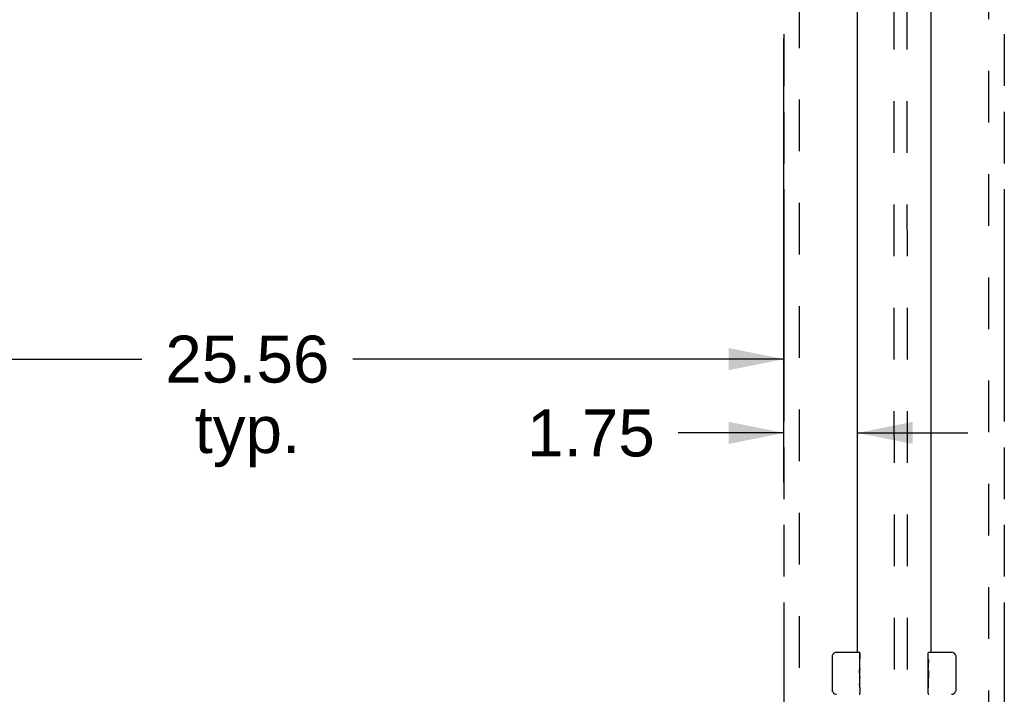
# Model space of a CAD drawing. Header units: inches. Extents: x 0 to 224, y 0 to 145.
# Tile 33 of 63: x 89 to 112, y 61 to 77. Entities that reach past the tile are written whole.
import ezdxf

# ---------------------------------------------------------------- set-up
doc = ezdxf.new("R2010")
doc.units = ezdxf.units.IN
doc.header["$LTSCALE"] = 12.302632
doc.header["$MEASUREMENT"] = 0
doc.linetypes.add('HIDDEN', pattern=[0.2, 0.1, -0.1])
doc.linetypes.add('PHANTOM', pattern=[0.8, 0.45, -0.05, 0.1, -0.05, 0.1, -0.05])
doc.layers.get('0').update_dxf_attribs({"linetype": 'CONTINUOUS'})
for name, color, linetype in [('02___PRT_ALL_AXES', 7, 'CONTINUOUS'), ('AVAILABLE_DOOR_SPACES', 7, 'CONTINUOUS'), ('DEFAULT_2', 8, 'HIDDEN'), ('DIMENSIONS', 7, 'CONTINUOUS')]:
    doc.layers.add(name, color=color, linetype=linetype)
doc.styles.get("Standard").update_dxf_attribs({"font": 'arial.ttf'})
doc.dimstyles.new('DIMSTYLE_1', dxfattribs={"dimtxt": 1.118421, "dimasz": 1.315789, "dimexe": 0.09, "dimexo": 0.07, "dimgap": 0.0425, "dimtad": 0, "dimtih": 1, "dimtoh": 1, "dimzin": 4, "dimdsep": 46, "dimtxsty": 'Standard', "dimblk": '_FILLED', "dimblk1": '_FILLED', "dimblk2": '_FILLED', "dimcen": 0.09, "dimazin": 1, "dimtfac": 1, "dimtdec": 3, "dimtofl": 0, "dimtmove": 0, "dimatfit": 3, "dimldrblk": '_FILLED', "dimfxl": 1, "dimtolj": 1, "dimtzin": 4, "dimarcsym": 0})

# ---------------------------------------------------------------- blocks, each defined once
blk = doc.blocks.new('_FILLED')
at = {"color": 0, "linetype": 'ByBlock'}
blk.add_solid([(0, 0), (-1, 0.2), (-1, -0.2)], dxfattribs=at)
blk = doc.blocks.new('*D9')
at = {"layer": 'DIMENSIONS', "color": 2, "linetype": 'Continuous'}
for p, q in [((107.019, 68.002), (107.019, 76.822)), ((81.456, 68.002), (81.456, 70.822)), ((81.456, 69.186), (91.724, 69.186)), ((107.019, 69.186), (96.751, 69.186))]:
    blk.add_line(p, q, dxfattribs=at)
at = {"layer": 'DIMENSIONS', "color": 2, "linetype": 'Continuous', "xscale": 1.3157894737, "yscale": 1.3157894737, "zscale": 1.3157894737, "rotation": 180}
blk.add_blockref('_FILLED', (81.456, 69.186), dxfattribs=at)
at = {"layer": 'DIMENSIONS', "color": 2, "linetype": 'Continuous', "xscale": 1.3157894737, "yscale": 1.3157894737, "zscale": 1.3157894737}
blk.add_blockref('_FILLED', (107.019, 69.186), dxfattribs=at)
at = {"layer": 'DIMENSIONS', "color": 2, "linetype": 'Continuous', "insert": (94.238, 69.745), "char_height": 1.1184, "width": 3.90824, "attachment_point": 2, "line_spacing_factor": 0.9}
blk.add_mtext('25.56\\Ptyp.', dxfattribs=at)
blk = doc.blocks.new('*D11')
at = {"layer": 'DIMENSIONS', "color": 2, "linetype": 'Continuous'}
for p, q in [((108.769, 66.244), (108.769, 76.945)), ((107.019, 66.244), (107.019, 76.822)), ((107.019, 67.428), (104.502, 67.428)), ((108.769, 67.428), (111.4, 67.428))]:
    blk.add_line(p, q, dxfattribs=at)
at = {"layer": 'DIMENSIONS', "color": 2, "linetype": 'Continuous', "xscale": 1.3157894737, "yscale": 1.3157894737, "zscale": 1.3157894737}
blk.add_blockref('_FILLED', (107.019, 67.428), dxfattribs=at)
at = {"layer": 'DIMENSIONS', "color": 2, "linetype": 'Continuous', "xscale": 1.3157894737, "yscale": 1.3157894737, "zscale": 1.3157894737, "rotation": 180}
blk.add_blockref('_FILLED', (108.769, 67.428), dxfattribs=at)
at = {"layer": 'DIMENSIONS', "color": 2, "linetype": 'Continuous', "insert": (103.943, 67.987), "char_height": 1.1184, "width": 3.03928, "attachment_point": 3, "line_spacing_factor": 0.9}
blk.add_mtext('1.75', dxfattribs=at)

msp = doc.modelspace()

# ---------------------------------------------------------------- linework, layer by layer
at = {"color": 3, "linetype": 'Continuous'}
for p, q in [((108.769, 62.201), (108.769, 78.701)), ((110.519, 78.701), (110.519, 62.201))]:
    msp.add_line(p, q, dxfattribs=at)
at = {"color": 7, "linetype": 'Continuous'}
for p, q in [((108.274, 62.201), (108.814, 62.201)), ((108.829, 62.186), (108.829, 62.046)), ((110.459, 62.04), (110.459, 62.186)), ((110.474, 62.201), (111.014, 62.201)), ((108.174, 61.301), (108.174, 62.101)), ((111.114, 62.101), (111.114, 61.301)), ((108.829, 61.816), (108.829, 61.785)), ((110.459, 61.782), (110.459, 61.816)), ((108.829, 61.619), (108.829, 61.585)), ((110.459, 61.585), (110.459, 61.617)), ((108.829, 61.361), (108.829, 61.216)), ((110.459, 61.216), (110.459, 61.355))]:
    msp.add_line(p, q, dxfattribs=at)
for points in [[(108.174, 62.101), (108.174, 62.107), (108.175, 62.113), (108.176, 62.119), (108.177, 62.125), (108.179, 62.131), (108.181, 62.137)], [(111.107, 62.137), (111.109, 62.131), (111.111, 62.125), (111.112, 62.119), (111.113, 62.113), (111.114, 62.107), (111.114, 62.101)], [(108.181, 61.264), (108.179, 61.27), (108.177, 61.276), (108.176, 61.282), (108.175, 61.288), (108.174, 61.294), (108.174, 61.301)], [(111.114, 61.301), (111.114, 61.294), (111.113, 61.288), (111.112, 61.282), (111.111, 61.276), (111.109, 61.27), (111.107, 61.264)]]:
    msp.add_lwpolyline(points, dxfattribs=at)
for centre, radius, start, end in [((108.274, 62.101), 0.1, 90, 158.7946), ((108.814, 62.186), 0.015, 0, 90), ((110.474, 62.186), 0.015, 90, 180), ((111.014, 62.101), 0.1, 21.1999, 90), ((108.274, 61.301), 0.1, 201.1999, 270), ((111.014, 61.301), 0.1, 270, 338.7946), ((108.814, 61.216), 0.015, 270, 360), ((110.474, 61.216), 0.015, 180, 270)]:
    msp.add_arc(centre, radius, start, end, dxfattribs=at)
at = {"layer": '02___PRT_ALL_AXES', "color": 7, "linetype": 'Continuous'}
for p, q in [((108.829, 61.622), (108.829, 62.186)), ((110.459, 62.04), (110.459, 62.186)), ((108.829, 62.046), (108.822, 62.046)), ((108.822, 62.046), (108.822, 61.816)), ((110.459, 61.782), (110.459, 62.039)), ((110.465, 61.984), (110.459, 61.984)), ((110.466, 61.816), (110.466, 61.952)), ((108.829, 61.879), (108.822, 61.879)), ((108.829, 61.816), (108.822, 61.816)), ((108.829, 61.78), (108.823, 61.78)), ((110.459, 61.816), (110.466, 61.816)), ((110.459, 61.216), (110.459, 61.779)), ((110.46, 61.753), (110.459, 61.753)), ((110.46, 61.755), (110.462, 61.733)), ((108.829, 61.585), (108.822, 61.585)), ((108.822, 61.585), (108.822, 61.449)), ((108.827, 61.646), (108.826, 61.668)), ((108.827, 61.648), (108.829, 61.648)), ((108.829, 61.362), (108.829, 61.619)), ((110.459, 61.621), (110.465, 61.621)), ((110.459, 61.585), (110.466, 61.585)), ((110.459, 61.522), (110.466, 61.522)), ((110.466, 61.355), (110.466, 61.585)), ((108.823, 61.418), (108.829, 61.418)), ((108.829, 61.361), (108.829, 61.216)), ((110.459, 61.355), (110.466, 61.355))]:
    msp.add_line(p, q, dxfattribs=at)
for points in [[(110.459, 62.04), (110.459, 62.036), (110.459, 62.032), (110.46, 62.026), (110.462, 62.013)], [(110.462, 62.013), (110.463, 62.005), (110.463, 61.997), (110.464, 61.989)], [(110.464, 61.989), (110.465, 61.98), (110.465, 61.971), (110.466, 61.961), (110.466, 61.952)], [(108.826, 61.668), (108.825, 61.68), (108.824, 61.692), (108.823, 61.704), (108.822, 61.717), (108.822, 61.73), (108.822, 61.743), (108.822, 61.756), (108.822, 61.768), (108.823, 61.781), (108.824, 61.793), (108.825, 61.805)], [(110.459, 61.782), (110.459, 61.774), (110.46, 61.765), (110.46, 61.755)], [(110.462, 61.733), (110.463, 61.721), (110.464, 61.709), (110.465, 61.697), (110.465, 61.684), (110.466, 61.672), (110.466, 61.659), (110.466, 61.646), (110.465, 61.633), (110.465, 61.621), (110.464, 61.608), (110.463, 61.596)], [(108.829, 61.619), (108.829, 61.627), (108.828, 61.636), (108.827, 61.646)], [(108.824, 61.413), (108.823, 61.421), (108.822, 61.431), (108.822, 61.44), (108.822, 61.449)], [(108.826, 61.388), (108.825, 61.396), (108.824, 61.404), (108.824, 61.413)], [(108.829, 61.361), (108.829, 61.365), (108.828, 61.37), (108.828, 61.375), (108.826, 61.388)]]:
    msp.add_lwpolyline(points, dxfattribs=at)
for centre, start_param, end_param in [((108.566, 61.785), 0, 0.179988), ((110.722, 61.617), 3.141593, 3.321581)]:
    msp.add_ellipse(centre, major_axis=(0.263, 0), ratio=0.432808, start_param=start_param, end_param=end_param, dxfattribs=at)
at = {"layer": 'AVAILABLE_DOOR_SPACES', "color": 4, "linetype": 'PHANTOM'}
for p, q in [((107.019, 83.076), (107.019, 22.826)), ((112.269, 83.076), (112.269, 22.826))]:
    msp.add_line(p, q, dxfattribs=at)
at = {"layer": 'DEFAULT_2', "color": 8, "linetype": 'HIDDEN'}
for p, q in [((109.629, 85.17), (109.649, 56.174)), ((109.942, 85.17), (109.962, 56.175)), ((107.394, 22.466), (107.394, 83.436)), ((111.894, 83.436), (111.894, 22.466))]:
    msp.add_line(p, q, dxfattribs=at)

# ---------------------------------------------------------------- dimensions: what is measured, and where the dimension line sits
at = {"layer": 'DIMENSIONS', "color": 2, "linetype": 'Continuous'}
dim = msp.add_linear_dim(base=(108.769, 67.428), p1=(107.019, 76.892), p2=(108.769, 77.015), dimstyle='DIMSTYLE_1', dxfattribs=at)
dim.commit()
dim.dimension.update_dxf_attribs({"geometry": '*D11', "text_midpoint": (102.476, 67.422), "dimtype": 160})
dim = msp.add_linear_dim(base=(107.019, 69.186), p1=(81.456, 70.892), p2=(107.019, 76.892), text='<>\\Ptyp.', dimstyle='DIMSTYLE_1', dxfattribs=at)
dim.commit()
dim.dimension.update_dxf_attribs({"geometry": '*D9', "text_midpoint": (94.238, 68.347), "dimtype": 160})

doc.saveas('drawing.dxf')
